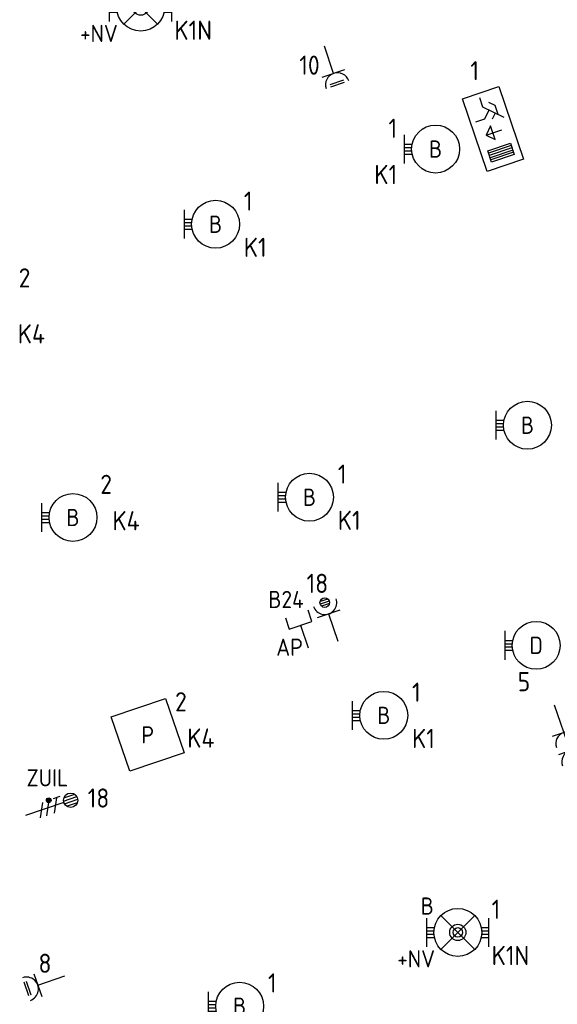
# Model space of a CAD drawing. Header units: millimetres. Extents: x 28812 to 120869, y 26747 to 104834.
# Tile 10 of 36: x 44535 to 50148, y 61663 to 71941. Entities that reach past the tile are written whole.
import ezdxf
from ezdxf.enums import TextEntityAlignment as Align

# ---------------------------------------------------------------- set-up
doc = ezdxf.new("R2010")
doc.units = ezdxf.units.MM
doc.header["$LTSCALE"] = 100
for name, color, linetype in [('EB62204-_ATTRIB', 2, 'Continuous'), ('EB63101-_ATTRIB', 2, 'Continuous'), ('EB6441--_ATTRIB', 2, 'Continuous'), ('EL6110--_CEN-NOODSTR', 3, 'Continuous'), ('EL62203-_KRACHT-WCD230', 3, 'Continuous'), ('EL62204-_KRACHT-ASP230', 3, 'Continuous'), ('EL63101-_LICHT-ARM', 3, 'Continuous'), ('EL63103-_LICHT-WCD230V', 3, 'Continuous'), ('EL63106-_LICHT-WCDPLAF', 3, 'Continuous'), ('EL63202-_NOODVRL-TXT', 3, 'Continuous'), ('EL63501-_NOODVRL-ARM', 3, 'Continuous'), ('EL6441--_DATACOM', 3, 'Continuous')]:
    doc.layers.add(name, color=color, linetype=linetype)
doc.styles.add('NORATT', font='iso.shx')
doc.styles.add('NORDIM', font='isocp.shx')

# ---------------------------------------------------------------- blocks, each defined once
blk = doc.blocks.new('ES3W1L')
for p, q in [((-0.75, 1.25), (0.75, 1.25)), ((1.25, 0), (-1.25, 0)), ((-0.75, 1), (0.75, 1)), ((0, 0), (0, -3))]:
    blk.add_line(p, q)
blk.add_arc((0, 1.25), 1.25, 180, 0)
at = {"style": 'NORATT'}
for tag, flags, p in [('VERMOGEN', 9, (-2.5, 3)), ('GROEP', 8, (0, 3)), ('SCHAK', 8, (2.5, 3)), ('GELIJK', 9, (5, 3)), ('KAST', 9, (7, 3)), ('TAL', 8, (2.5, 3))]:
    blk.add_attdef(tag, text='', height=1.8, rotation=90, dxfattribs=dict(at, flags=flags)).set_placement(p, align=Align.MIDDLE_CENTER)
at = {"style": 'NORATT', "flags": 8}
blk.add_attdef('DOEL', text='', height=1.8, rotation=90, dxfattribs=at).set_placement((-2.5, 3), align=Align.MIDDLE_LEFT)
at = {"style": 'NORATT', "flags": 9}
blk.add_attdef('M_CODE', text='', height=1.8, dxfattribs=at).set_placement((0, 0), align=Align.MIDDLE_CENTER)
blk = doc.blocks.new('ES3G10')
for p, q in [((-3.25, -1.5), (-3.25, 1.5)), ((-3.25, 0.52), (-2.44, 0.52)), ((-3.25, 0.17), (-2.49, 0.17)), ((-3.25, -0.17), (-2.49, -0.17)), ((-3.25, -0.52), (-2.44, -0.52))]:
    blk.add_line(p, q)
blk.add_circle((0, 0), 2.5)
at = {"style": 'NORATT', "flags": 9}
blk.add_attdef('GELIJK', text='', height=1.8, dxfattribs=at).set_placement((3.5, 5), align=Align.MIDDLE_CENTER)
at = {"color": 6, "style": 'NORATT'}
for tag, flags, p in [('SCHAK', 8, (3.5, 2.75)), ('A_CODE', 8, (0, 0)), ('GROEP', 8, (-3.5, -2.75)), ('KAST', 9, (3.5, -2.75))]:
    blk.add_attdef(tag, text='', height=1.8, dxfattribs=dict(at, flags=flags)).set_placement(p, align=Align.MIDDLE)
blk = doc.blocks.new('EJ3P13')
at = {"color": 0}
blk.add_lwpolyline([(-3, -3), (-3, 3), (3, 3), (3, -3)], close=True, dxfattribs=at)
at = {"style": 'NORATT', "flags": 9}
blk.add_attdef('GELIJK', text='', height=1.8, dxfattribs=at).set_placement((3.5, 5), align=Align.MIDDLE_CENTER)
at = {"color": 0, "style": 'NORATT'}
for tag, flags, p in [('SCHAK', 8, (3.5, 4.75)), ('A_CODE', 8, (0, 0)), ('GROEP', 8, (-3.5, -4.75)), ('KAST', 9, (3.5, -4.75))]:
    blk.add_attdef(tag, text='', height=1.8, dxfattribs=dict(at, flags=flags)).set_placement(p, align=Align.MIDDLE)
blk = doc.blocks.new('ES3W1P')
at = {"color": 0}
for p, q in [((0.5, 1.25), (-0.5, 1.25)), ((0.43, 1.5), (-0.43, 1.5)), ((1.25, 0), (-1.25, 0)), ((0.43, 1), (-0.43, 1)), ((0, 0), (0, -3))]:
    blk.add_line(p, q, dxfattribs=at)
blk.add_circle((0, 1.25), 0.5, dxfattribs=at)
blk.add_arc((0, 1.25), 1.25, 180, 0, dxfattribs=at)
at = {"style": 'NORATT'}
for tag, flags, p in [('VERMOGEN', 9, (-2.5, 3.5)), ('GROEP', 8, (0, 3.5)), ('SCHAK', 8, (2.5, 3.5)), ('GELIJK', 9, (5, 3.5)), ('KAST', 9, (7, 3.5)), ('TAL', 8, (2.5, 3.5))]:
    blk.add_attdef(tag, text='', height=1.8, rotation=90, dxfattribs=dict(at, flags=flags)).set_placement(p, align=Align.MIDDLE_CENTER)
at = {"style": 'NORATT', "flags": 8}
blk.add_attdef('DOEL', text='', height=1.8, rotation=90, dxfattribs=at).set_placement((-2.5, 3.5), align=Align.MIDDLE_LEFT)
at = {"style": 'NORATT', "flags": 9}
blk.add_attdef('M_CODE', text='', height=1.8, dxfattribs=at).set_placement((0, 0), align=Align.MIDDLE_CENTER)
blk = doc.blocks.new('ES111351')
blk.add_line((0, -0.5), (0, -3))
blk.add_lwpolyline([(-1.25, 0.75), (-1.25, -0.5), (1.25, -0.5), (1.25, 0.75)])
at = {"style": 'NORATT', "flags": 8}
blk.add_attdef('NUMMER', text='', height=1.8, rotation=90, dxfattribs=at).set_placement((0, 2.5), align=Align.MIDDLE_LEFT)
at = {"style": 'NORATT'}
for tag, flags, p in [('CODE', 9, (1, 3.5)), ('PANEEL', 9, (0, 3)), ('GRP', 8, (0, -5)), ('RUIMTE', 9, (0, -7.5))]:
    blk.add_attdef(tag, text='', height=1.8, dxfattribs=dict(at, flags=flags)).set_placement(p, align=Align.MIDDLE_LEFT)
at = {"style": 'NORATT', "flags": 8}
blk.add_attdef('M_CODE', text='', height=1.8, dxfattribs=at).set_placement((0, 0), align=Align.MIDDLE_CENTER)
blk = doc.blocks.new('ES3N026')
for p, q in [((2.25, 1.25), (2.25, -1.25)), ((2.5, 1.25), (2.5, -1.25)), ((2.75, 1.25), (2.75, -1.25)), ((3, 1.25), (3, -1.25)), ((-1.5, 0.75), (-1, 0.25)), ((0.38, -0.88), (0.38, 0.87))]:
    blk.add_line(p, q)
for points in [[(4.01, 2.01), (4.01, -1.98), (-3.99, -1.98), (-3.99, 2.01)], [(3.25, -1.25), (2, -1.25), (2, 1.25), (3.25, 1.25)], [(0.38, -0.88), (1.12, -0.13), (-0.37, -0.13)]]:
    blk.add_lwpolyline(points, close=True)
for points in [[(-0.75, 1.5), (-2.5, -0.25), (-3.5, -0.25)], [(-1.25, 1), (-2.25, 1), (-2.75, 0.5)], [(-2, 0.25), (-1.25, -0.5), (-1.25, -1.5)]]:
    blk.add_lwpolyline(points)
at = {"style": 'NORATT'}
for tag, height, flags, p in [('GROEPI', 1.8, 9, (0, 9.5)), ('CODE', 3.5, 8, (0, 4.5)), ('A_CODE', 1.8, 8, (-3.5, 3.5)), ('NUMMER', 1.8, 8, (3.5, 3.5)), ('SCHAK', 1.8, 8, (3.5, 2.75)), ('M_CODE', 1.8, 9, (0, 0)), ('GROEP', 1.8, 8, (-3.5, -3.5)), ('KAST', 1.8, 9, (3.5, -3.5)), ('VERMOGEN', 1.8, 9, (0, -5.5)), ('DOEL', 1.8, 9, (0, -7.5)), ('VERMOGENI', 1.8, 9, (0, -9.5)), ('DOELI', 1.8, 9, (0, -11.5))]:
    blk.add_attdef(tag, text='', height=height, dxfattribs=dict(at, flags=flags)).set_placement(p, align=Align.MIDDLE_CENTER)
at = {"style": 'NORATT', "flags": 9}
for tag in ['GELIJKI', 'TAL']:
    blk.add_attdef(tag, text='', height=1.8, rotation=90, dxfattribs=at).set_placement((5, 3.76), align=Align.MIDDLE_CENTER)
blk = doc.blocks.new('EJ3T01')
at = {"color": 0}
for p, q in [((-3.25, -1.5), (-3.25, 1.5)), ((-1.77, 1.77), (1.77, -1.77)), ((1.77, 1.77), (-1.77, -1.77)), ((3.25, -1.5), (3.25, 1.5)), ((-3.25, 0.52), (-2.44, 0.52)), ((-3.25, 0.17), (-2.49, 0.17)), ((2.44, 0.52), (3.25, 0.52)), ((2.49, 0.17), (3.25, 0.17)), ((-3.25, -0.17), (-2.49, -0.17)), ((-3.25, -0.52), (-2.44, -0.52)), ((2.44, -0.52), (3.25, -0.52)), ((2.49, -0.17), (3.25, -0.17))]:
    blk.add_line(p, q, dxfattribs=at)
blk.add_lwpolyline([(1.77, -1.77), (1.75, -1.75)], dxfattribs=at)
for radius in [2.5, 0.85, 0.5]:
    blk.add_circle((0, 0), radius, dxfattribs=at)
at = {"style": 'NORATT', "flags": 9}
blk.add_attdef('GELIJK', text='', height=1.8, dxfattribs=at).set_placement((3.5, 5), align=Align.MIDDLE_CENTER)
at = {"color": 0, "style": 'NORATT'}
for tag, flags, p in [('A_CODE', 8, (-3.5, 2.75)), ('SCHAK', 8, (3.5, 2.75)), ('GROEP', 8, (-3.5, -2.75)), ('KAST', 9, (3.5, -2.75))]:
    blk.add_attdef(tag, text='', height=1.8, dxfattribs=dict(at, flags=flags)).set_placement(p, align=Align.MIDDLE)
blk = doc.blocks.new('ES3W2L')
for p, q in [((-0.75, 3.25), (0.75, 3.25)), ((-0.75, 3), (0.75, 3)), ((1.25, 2), (-1.25, 2)), ((0, 2), (0, -3)), ((1.25, 0), (-1.25, 0))]:
    blk.add_line(p, q)
for centre in [(0, 3.25), (0, 1.25)]:
    blk.add_arc(centre, 1.25, 180, 0)
at = {"style": 'NORATT'}
for tag, flags, p in [('VERMOGEN', 9, (-2.5, 5)), ('GROEP', 8, (0, 5)), ('SCHAK', 8, (2.5, 5)), ('GELIJKI', 9, (5, 5)), ('GELIJK', 9, (5, 5)), ('KAST', 9, (7, 5)), ('TAL', 8, (2.5, 5))]:
    blk.add_attdef(tag, text='', height=1.8, rotation=90, dxfattribs=dict(at, flags=flags)).set_placement(p, align=Align.MIDDLE_CENTER)
for tag, height, flags, p in [('GROEPI', 1.8, 9, (0, 9.5)), ('CODE', 3.5, 8, (0, 4.5)), ('M_CODE', 1.8, 9, (0, 0)), ('VERMOGENI', 1.8, 9, (0, -9.5)), ('DOELI', 1.8, 9, (0, -11.5))]:
    blk.add_attdef(tag, text='', height=height, dxfattribs=dict(at, flags=flags)).set_placement(p, align=Align.MIDDLE_CENTER)
at = {"style": 'NORATT', "flags": 8}
blk.add_attdef('DOEL', text='', height=1.8, rotation=90, dxfattribs=at).set_placement((-2.5, 5), align=Align.MIDDLE_LEFT)
blk = doc.blocks.new('ES3X5')
at = {"color": 0}
for p, q in [((-0.45, 1.4), (-0.45, 2.6)), ((-0.15, 1.27), (-0.15, 2.73)), ((0.15, 1.27), (0.15, 2.73)), ((0.45, 1.4), (0.45, 2.6)), ((0, 1.25), (0, -3))]:
    blk.add_line(p, q, dxfattribs=at)
at = {"color": 1}
for p, q in [((-0.73, 1.04), (-0.73, 0.3)), ((-0.88, -0.38), (-0.88, 0.01)), ((-0.78, -0.42), (-0.78, 0.06)), ((-0.73, 0.67), (0.73, -0.07)), ((-0.69, -0.42), (-0.69, 0.06)), ((-0.59, -0.38), (-0.59, 0.01)), ((-0.73, -0.18), (0.73, -0.92)), ((-0.73, -0.88), (0.73, -1.62))]:
    blk.add_line(p, q, dxfattribs=at)
at = {"color": 0}
blk.add_circle((0, 2), 0.75, dxfattribs=at)
at = {"color": 1}
blk.add_circle((-0.73, -0.18), 0.245, dxfattribs=at)
at = {"style": 'NORATT'}
for tag, flags, p in [('VERMOGEN', 9, (-2.5, 4.5)), ('GROEP', 8, (0, 4.5)), ('SCHAK', 8, (2.5, 4.5)), ('KAST', 9, (7, 4.5)), ('DOEL', 8, (-2.5, 1))]:
    blk.add_attdef(tag, text='', height=1.8, rotation=90, dxfattribs=dict(at, flags=flags)).set_placement(p, align=Align.MIDDLE_LEFT)
for tag, flags, p in [('GELIJK', 9, (5, 4.5)), ('TAL', 8, (2.5, 4.5))]:
    blk.add_attdef(tag, text='', height=1.8, rotation=90, dxfattribs=dict(at, flags=flags)).set_placement(p, align=Align.MIDDLE_CENTER)
at = {"style": 'NORATT', "flags": 9}
blk.add_attdef('M_CODE', text='', height=1.8, dxfattribs=at).set_placement((0, 0), align=Align.MIDDLE_CENTER)

msp = doc.modelspace()

# ---------------------------------------------------------------- block references
at = {"layer": 'EL6110--_CEN-NOODSTR', "xscale": 100, "yscale": 100, "zscale": 100, "rotation": 198.7500000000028}
msp.add_blockref('ES3W2L', (50216, 64501, -16800), dxfattribs=at)
at = {"layer": 'EL62204-_KRACHT-ASP230'}
ref = msp.add_blockref('ES3X5', (44878, 63729, -16800), dxfattribs=dict(at, xscale=100.0000000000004, yscale=100.0000000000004, zscale=100.0000000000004, rotation=288.749999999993))
ref.add_attrib('DOEL', 'ZUIL', dxfattribs={"layer": 'EB62204-_ATTRIB', "color": 1, "height": 180, "style": 'NORATT', "flags": 8}).set_placement((44606, 64027, -16800), align=Align.MIDDLE_LEFT)
at = {"layer": 'EL63101-_LICHT-ARM'}
ref = msp.add_blockref('ES3G10', (48877, 70591, -14400), dxfattribs=dict(at, xscale=100, yscale=100, zscale=100))
ref.add_attrib('A_CODE', 'B', dxfattribs={"layer": 'EB63101-_ATTRIB', "color": 1, "height": 180, "style": 'NORATT', "flags": 8}).set_placement((48877, 70591, -14400), align=Align.MIDDLE)
ref = msp.add_blockref('ES3G10', (46580, 69806, -14400), dxfattribs=dict(at, xscale=100, yscale=100, zscale=100))
ref.add_attrib('A_CODE', 'B', dxfattribs={"layer": 'EB63101-_ATTRIB', "color": 1, "height": 180, "style": 'NORATT', "flags": 8}).set_placement((46580, 69806, -14400), align=Align.MIDDLE)
ref = msp.add_blockref('ES3G10', (49836, 67708, -14400), dxfattribs=dict(at, xscale=100, yscale=100, zscale=100))
ref.add_attrib('A_CODE', 'B', dxfattribs={"layer": 'EB63101-_ATTRIB', "color": 1, "height": 180, "style": 'NORATT', "flags": 8}).set_placement((49836, 67708, -14400), align=Align.MIDDLE)
ref = msp.add_blockref('ES3G10', (47560, 66956, -14400), dxfattribs=dict(at, xscale=100, yscale=100, zscale=100))
ref.add_attrib('A_CODE', 'B', dxfattribs={"layer": 'EB63101-_ATTRIB', "color": 1, "height": 180, "style": 'NORATT', "flags": 8}).set_placement((47560, 66956, -14400), align=Align.MIDDLE)
ref = msp.add_blockref('ES3G10', (45091, 66745), dxfattribs=dict(at, xscale=100, yscale=100, zscale=100))
ref.add_attrib('A_CODE', 'B', dxfattribs={"layer": 'EB63101-_ATTRIB', "color": 1, "height": 180, "style": 'NORATT', "flags": 8}).set_placement((45091, 66745), align=Align.MIDDLE)
ref = msp.add_blockref('ES3G10', (49927, 65410), dxfattribs=dict(at, xscale=100, yscale=100, zscale=100))
ref.add_attrib('A_CODE', 'D', dxfattribs={"layer": 'EB63101-_ATTRIB', "color": 1, "height": 180, "style": 'NORATT', "flags": 8}).set_placement((49927, 65410), align=Align.MIDDLE)
ref = msp.add_blockref('ES3G10', (48336, 64679, -14400), dxfattribs=dict(at, xscale=100, yscale=100, zscale=100))
ref.add_attrib('A_CODE', 'B', dxfattribs={"layer": 'EB63101-_ATTRIB', "color": 1, "height": 180, "style": 'NORATT', "flags": 8}).set_placement((48336, 64679, -14400), align=Align.MIDDLE)
ref = msp.add_blockref('EJ3P13', (45871, 64476), dxfattribs=dict(at, xscale=99.99999999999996, yscale=99.99999999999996, zscale=99.99999999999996, rotation=18.74999999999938))
ref.add_attrib('A_CODE', 'P', dxfattribs={"layer": 'EB63101-_ATTRIB', "color": 1, "height": 180, "style": 'NORATT', "flags": 8}).set_placement((45871, 64476), align=Align.MIDDLE)
ref = msp.add_blockref('ES3G10', (46831, 61643, -14400), dxfattribs=dict(at, xscale=100, yscale=100, zscale=100))
ref.add_attrib('A_CODE', 'B', dxfattribs={"layer": 'EB63101-_ATTRIB', "color": 1, "height": 180, "style": 'NORATT', "flags": 8}).set_placement((46831, 61643, -14400), align=Align.MIDDLE)
at = {"layer": 'EL63103-_LICHT-WCD230V'}
for p, xscale, yscale, zscale, rotation in [((47812, 71380, -15750), 99.99999999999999, 99.99999999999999, 99.99999999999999, 198.7499999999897), ((44724, 61863, -15750), 100, 100, 100, 109.2044060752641)]:
    msp.add_blockref('ES3W1L', p, dxfattribs=dict(at, xscale=xscale, yscale=yscale, zscale=zscale, rotation=rotation))
at = {"layer": 'EL63106-_LICHT-WCDPLAF', "xscale": 100.0000000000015, "yscale": 100.0000000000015, "zscale": 100.0000000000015, "rotation": 18.75000000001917}
msp.add_blockref('ES3W1P', (47760, 65738, -16800), dxfattribs=at)
at = {"layer": 'EL63202-_NOODVRL-TXT', "xscale": 99.99999999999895, "yscale": 99.99999999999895, "zscale": 99.99999999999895, "rotation": 288.7499999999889}
msp.add_blockref('ES3N026', (49475, 70801, -14200), dxfattribs=at)
at = {"layer": 'EL63501-_NOODVRL-ARM'}
ref = msp.add_blockref('EJ3T01', (45798, 72073, -16800), dxfattribs=dict(at, xscale=100, yscale=100, zscale=100))
ref.add_attrib('A_CODE', 'B', dxfattribs={"layer": '0', "color": 1, "height": 180, "style": 'NORATT', "flags": 8}).set_placement((45478, 72348, -16800), align=Align.MIDDLE)
ref.add_attrib('GROEP', '+NV', dxfattribs={"layer": '0', "color": 1, "height": 180, "style": 'NORATT', "flags": 8}).set_placement((45362, 71798, -16800), align=Align.MIDDLE)
ref = msp.add_blockref('EJ3T01', (49109, 62413, -14400), dxfattribs=dict(at, xscale=100, yscale=100, zscale=100))
ref.add_attrib('A_CODE', 'B', dxfattribs={"layer": '0', "color": 1, "height": 180, "style": 'NORATT', "flags": 8}).set_placement((48790, 62688, -14400), align=Align.MIDDLE)
ref.add_attrib('GROEP', '+NV', dxfattribs={"layer": '0', "color": 1, "height": 180, "style": 'NORATT', "flags": 8}).set_placement((48674, 62138, -14400), align=Align.MIDDLE)
at = {"layer": 'EL6441--_DATACOM'}
ref = msp.add_blockref('ES111351', (47451, 65667), dxfattribs=dict(at, xscale=100.0000000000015, yscale=100.0000000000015, zscale=100.0000000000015, rotation=18.75000000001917))
ref.add_attrib('CODE', 'AP', dxfattribs={"layer": 'EB6441--_ATTRIB', "color": 1, "height": 180, "style": 'NORATT', "flags": 8}).set_placement((47213, 65391), align=Align.MIDDLE_LEFT)
ref.add_attrib('NUMMER', 'B24', dxfattribs={"layer": 'EB6441--_ATTRIB', "color": 1, "height": 180, "style": 'NORATT', "flags": 8}).set_placement((47500, 65889), align=Align.MIDDLE_RIGHT)

# ---------------------------------------------------------------- texts
at = {"layer": 'EL62203-_KRACHT-WCD230', "color": 7, "style": 'NORDIM'}
for s, p in [('10', (47454, 71367, -16600)), ('18', (47530, 65957, -33400)), ('18', (45245, 63716, -33400)), ('8', (44731, 61991, -19200))]:
    msp.add_text(s, height=200, dxfattribs=at).set_placement(p)
at = {"layer": 'EL63101-_LICHT-ARM', "color": 1, "style": 'NORDIM'}
for s, p in [('K1N', (46150, 71731, -19200)), ('1', (49240, 71309, -16800)), ('1', (48385, 70708, -16800)), ('K1', (48237, 70225, -16800)), ('1', (46875, 69948, -16800)), ('K1', (46875, 69465, -16800)), ('2', (44524, 69146, -16800)), ('K4', (44515, 68562, -16800)), ('1', (47856, 67098, -16800)), ('2', (45376, 66991, -16800)), ('K1', (47856, 66615, -16800)), ('K4', (45503, 66611, -16800)), ('5', (49734, 64931, -31780)), ('1', (48631, 64821, -16800)), ('2', (46157, 64721, -16800)), ('K4', (46284, 64342, -16800)), ('K1', (48631, 64338, -16800)), ('1', (49462, 62555, -16800)), ('K1N', (49462, 62072, -16800)), ('1', (47127, 61786, -16800))]:
    msp.add_text(s, height=200, dxfattribs=at).set_placement(p)

doc.saveas('drawing.dxf')
